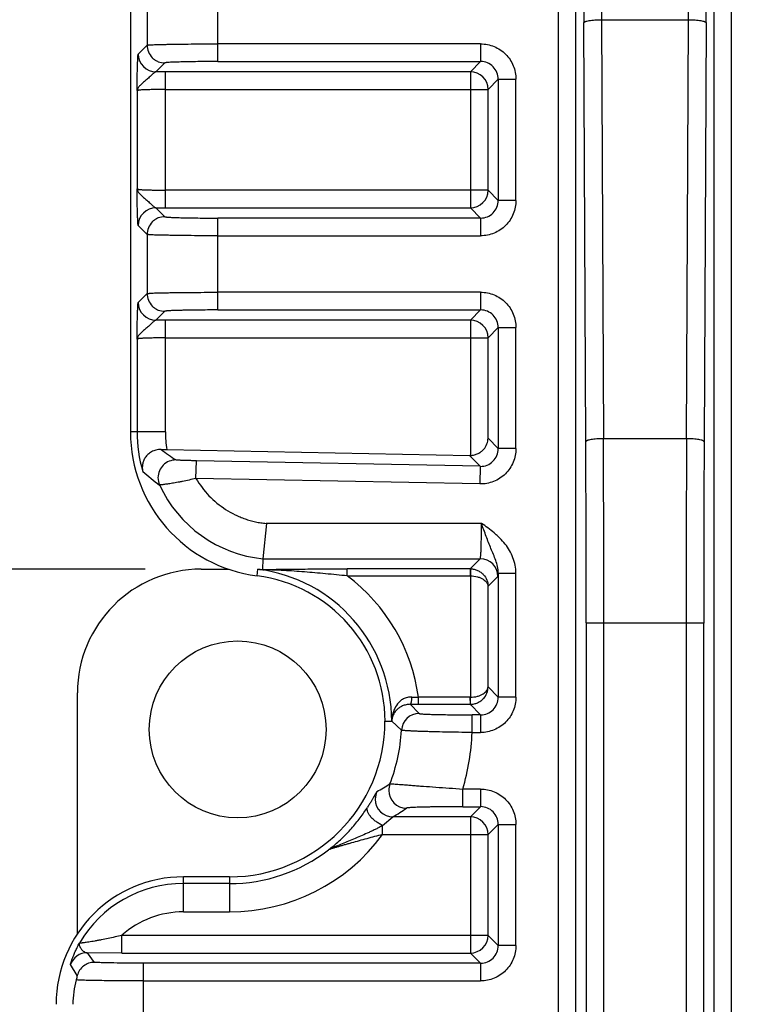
# Model space of a CAD drawing. Header units: inches. Extents: x 0 to 34, y 0 to 22.
# Tile 8 of 43: x 5.5 to 6.3, y 8.2 to 9.3. Entities that reach past the tile are written whole.
import ezdxf

# ---------------------------------------------------------------- set-up
doc = ezdxf.new("R2010")
doc.units = ezdxf.units.IN
doc.header["$LTSCALE"] = 1.87
doc.header["$MEASUREMENT"] = 0
doc.layers.get('0').update_dxf_attribs({"linetype": 'CONTINUOUS'})
doc.layers.add('DIMENSIONS', color=7, linetype='CONTINUOUS')
doc.styles.get("Standard").update_dxf_attribs({"font": 'txt', "width": 0.8})
doc.dimstyles.new('DIMSTYLE_8', dxfattribs={"dimtxt": 0.125, "dimasz": 0.18, "dimexe": 0.18, "dimexo": 0.0625, "dimgap": 0.09, "dimtad": 0, "dimtih": 1, "dimtoh": 1, "dimdec": 1, "dimdsep": 46, "dimtxsty": 'STANDARD', "dimblk": '_FILLED', "dimblk1": '_FILLED', "dimblk2": '_FILLED', "dimcen": 0.09, "dimadec": 0, "dimazin": 0, "dimtp": 0.1, "dimtm": 0.1, "dimtfac": 1, "dimtdec": 1, "dimtofl": 0, "dimtmove": 0, "dimatfit": 3, "dimldrblk": '_FILLED', "dimfxl": 1, "dimtolj": 1, "dimarcsym": 0})

# ---------------------------------------------------------------- blocks, each defined once
blk = doc.blocks.new('_FILLED')
at = {"color": 0, "linetype": 'BYBLOCK'}
blk.add_solid([(0, 0), (-1, 0.1736), (-1, -0.1736)], dxfattribs=at)
blk = doc.blocks.new('*D12')
at = {"layer": 'DIMENSIONS', "color": 2, "linetype": 'CONTINUOUS'}
for p, q in [((5.6105, 8.6673), (4.6365, 8.6673)), ((4.7615, 8.6673), (4.7615, 7.7798)), ((4.7615, 6.4547), (4.7615, 7.3423)), ((5.6105, 6.4547), (4.6365, 6.4547))]:
    blk.add_line(p, q, dxfattribs=at)
at = {"layer": 'DIMENSIONS', "color": 2, "linetype": 'CONTINUOUS', "xscale": 0.18, "yscale": 0.18, "zscale": 0.18}
for p, rotation in [((4.7615, 8.6673), 90), ((4.7615, 6.4547), 270)]:
    blk.add_blockref('_FILLED', p, dxfattribs=dict(at, rotation=rotation))
at = {"layer": 'DIMENSIONS', "color": 2, "linetype": 'CONTINUOUS', "insert": (4.6615, 7.7173), "char_height": 0.125, "width": 0.6, "attachment_point": 2, "line_spacing_factor": 0.9}
blk.add_mtext('56.2\\P[2.21]', dxfattribs=at)
blk = doc.blocks.new('*D13')
at = {"layer": 'DIMENSIONS', "color": 2, "linetype": 'CONTINUOUS'}
for p, q in [((7.0612, 9.783), (3.8865, 9.783)), ((4.0115, 9.783), (4.0115, 8.4977)), ((4.0115, 6.431), (4.0115, 7.8415)), ((5.957, 6.431), (3.8865, 6.431))]:
    blk.add_line(p, q, dxfattribs=at)
at = {"layer": 'DIMENSIONS', "color": 2, "linetype": 'CONTINUOUS', "xscale": 0.18, "yscale": 0.18, "zscale": 0.18}
for p, rotation in [((4.0115, 9.783), 90), ((4.0115, 6.431), 270)]:
    blk.add_blockref('_FILLED', p, dxfattribs=dict(at, rotation=rotation))
at = {"layer": 'DIMENSIONS', "color": 2, "linetype": 'CONTINUOUS', "insert": (4.0115, 8.4352), "char_height": 0.125, "width": 0.6, "attachment_point": 2, "line_spacing_factor": 0.9}
blk.add_mtext('85.7\\P[3.37]\\PMAX', dxfattribs=at)

msp = doc.modelspace()

# ---------------------------------------------------------------- linework, layer by layer
at = {"color": 7, "linetype": 'CONTINUOUS'}
for p, q in [((6.0706, 9.5986), (6.0706, 6.5667)), ((6.0903, 6.5667), (6.0903, 9.5986)), ((6.2439, 9.5986), (6.2439, 7.6691)), ((6.2636, 7.6691), (6.2636, 9.5986)), ((5.5942, 9.5728), (5.5942, 8.8201)), ((5.6915, 9.2322), (5.6915, 9.3344)), ((5.6128, 9.3163), (5.6128, 9.2504)), ((6.1012, 8.809), (6.099, 9.2754)), ((6.1187, 9.2788), (6.1209, 8.8125)), ((6.1187, 9.2788), (6.2155, 9.2788)), ((6.2134, 8.8125), (6.2155, 9.2788)), ((6.2352, 9.2754), (6.233, 8.809)), ((5.6029, 9.2405), (5.6128, 9.2504)), ((5.9841, 9.2519), (5.6915, 9.2519)), ((5.9841, 9.2519), (5.9841, 9.2322)), ((5.6325, 9.2307), (5.6226, 9.2208)), ((5.6915, 9.2322), (5.9841, 9.2322)), ((5.9727, 9.2208), (5.9841, 9.2322)), ((5.6331, 9.0694), (5.6331, 9.2208)), ((5.9727, 9.2208), (5.6331, 9.2208)), ((5.9727, 9.2208), (5.9727, 9.0694)), ((6.0038, 9.2125), (5.9924, 9.2011)), ((6.0038, 9.2125), (6.0038, 9.0777)), ((6.0038, 9.2125), (6.0235, 9.2125)), ((6.0235, 9.0777), (6.0235, 9.2125)), ((5.6016, 9.1998), (5.6016, 9.0904)), ((5.6331, 9.2011), (5.9924, 9.2011)), ((5.9924, 9.0891), (5.9924, 9.2011)), ((5.9924, 9.0891), (5.6331, 9.0891)), ((5.9924, 9.0891), (6.0038, 9.0777)), ((6.0235, 9.0777), (6.0038, 9.0777)), ((5.6226, 9.0694), (5.6325, 9.0595)), ((5.6331, 9.0694), (5.9727, 9.0694)), ((5.9841, 9.058), (5.9727, 9.0694)), ((5.6915, 8.9558), (5.6915, 9.058)), ((5.9841, 9.058), (5.6915, 9.058)), ((5.9841, 9.058), (5.9841, 9.0383)), ((5.6128, 9.0398), (5.6029, 9.0497)), ((5.6128, 9.0398), (5.6128, 8.9739)), ((5.6915, 9.0383), (5.9841, 9.0383)), ((5.9841, 8.9754), (5.6915, 8.9754)), ((5.9841, 8.9754), (5.9841, 8.9558)), ((5.6029, 8.9641), (5.6128, 8.9739)), ((5.6325, 8.9543), (5.6226, 8.9444)), ((5.6915, 8.9558), (5.9841, 8.9558)), ((5.9727, 8.9444), (5.9841, 8.9558)), ((5.6331, 8.8201), (5.6331, 8.9444)), ((5.9727, 8.9444), (5.6331, 8.9444)), ((5.9727, 8.9444), (5.9727, 8.7939)), ((6.0038, 8.9361), (5.9924, 8.9247)), ((6.0038, 8.9361), (6.0038, 8.8014)), ((6.0038, 8.9361), (6.0235, 8.9361)), ((6.0235, 8.8014), (6.0235, 8.9361)), ((5.6016, 8.9234), (5.6016, 8.8201)), ((5.6331, 8.9247), (5.9924, 8.9247)), ((5.9924, 8.813), (5.9924, 8.9247)), ((5.6331, 8.8201), (5.5942, 8.8201)), ((5.9924, 8.813), (6.0038, 8.8014)), ((6.2134, 8.8125), (6.1209, 8.8125)), ((5.6347, 8.8004), (5.9721, 8.7939)), ((6.0235, 8.8014), (6.0038, 8.8014)), ((5.6672, 8.7682), (5.6676, 8.7879)), ((5.9837, 8.7818), (5.6676, 8.7879)), ((5.9837, 8.7818), (5.9719, 8.7939)), ((5.9727, 8.7939), (5.9721, 8.7939)), ((5.9837, 8.7818), (5.9833, 8.7621)), ((5.9833, 8.7621), (5.6672, 8.7682)), ((5.7457, 8.7182), (5.7418, 8.6789)), ((5.9851, 8.7182), (5.7453, 8.7182)), ((5.7418, 8.6789), (5.7412, 8.6668)), ((5.7418, 8.6789), (5.9836, 8.6789)), ((5.9724, 8.6677), (5.9836, 8.6789)), ((5.673, 8.6673), (5.7034, 8.6673)), ((5.7352, 8.6599), (5.7361, 8.6672)), ((5.8356, 8.6598), (5.8356, 8.6677)), ((5.9724, 8.6677), (5.8356, 8.6677)), ((5.9724, 8.6677), (5.9724, 8.6598)), ((5.9729, 8.6677), (5.9727, 8.6598)), ((5.7412, 8.6668), (5.7435, 8.6666)), ((5.8356, 8.6598), (5.9727, 8.6598)), ((5.9727, 8.6598), (5.9727, 8.5247)), ((6.0033, 8.6592), (5.9924, 8.6483)), ((6.0038, 8.6629), (6.0038, 8.5249)), ((6.0038, 8.6629), (6.0235, 8.6629)), ((6.0235, 8.5249), (6.0235, 8.6629)), ((5.9924, 8.5362), (5.9924, 8.6483)), ((6.1016, 8.6074), (6.1016, 6.4699)), ((6.1016, 8.6074), (6.2326, 8.6074)), ((6.1213, 6.4699), (6.1213, 8.6074)), ((6.2129, 8.6074), (6.2129, 7.6766)), ((6.2326, 7.6766), (6.2326, 8.6074)), ((5.9924, 8.5362), (6.0038, 8.5249)), ((5.5352, 8.2615), (5.5352, 8.5295)), ((5.9148, 8.5169), (5.9148, 8.5247)), ((5.9727, 8.5247), (5.9148, 8.5247)), ((5.9724, 8.5247), (5.9724, 8.5169)), ((5.9729, 8.5169), (5.9726, 8.5247)), ((6.0235, 8.5249), (6.0038, 8.5249)), ((5.9057, 8.5169), (5.9157, 8.5067)), ((5.9148, 8.5169), (5.9724, 8.5169)), ((5.9841, 8.5052), (5.9724, 8.5169)), ((5.8856, 8.5016), (5.8856, 8.5032)), ((5.9747, 8.4855), (5.9747, 8.5052)), ((5.9841, 8.5052), (5.9747, 8.5052)), ((5.9841, 8.5052), (5.9841, 8.4855)), ((5.8777, 8.498), (5.8851, 8.498)), ((5.8851, 8.4982), (5.8853, 8.498)), ((5.896, 8.488), (5.8853, 8.498)), ((5.9747, 8.4855), (5.9841, 8.4855)), ((5.9643, 8.4029), (5.9643, 8.4226)), ((5.9841, 8.4226), (5.9643, 8.4226)), ((5.9841, 8.4226), (5.9841, 8.4029)), ((5.9643, 8.4029), (5.9841, 8.4029)), ((5.9727, 8.3916), (5.9841, 8.4029)), ((5.875, 8.382), (5.8865, 8.3916)), ((5.9727, 8.3916), (5.8865, 8.3916)), ((5.9727, 8.3916), (5.9727, 8.2401)), ((6.0038, 8.3833), (5.9924, 8.3719)), ((6.0038, 8.3833), (6.0038, 8.2485)), ((6.0038, 8.3833), (6.0235, 8.3833)), ((6.0235, 8.2485), (6.0235, 8.3833)), ((5.875, 8.3719), (5.875, 8.382)), ((5.875, 8.3719), (5.9924, 8.3719)), ((5.9924, 8.2598), (5.9924, 8.3719)), ((5.8175, 8.3565), (5.8148, 8.355)), ((5.8179, 8.3574), (5.8175, 8.3565)), ((5.6533, 8.2859), (5.6533, 8.3249)), ((5.7045, 8.3249), (5.6533, 8.3249)), ((5.7045, 8.3174), (5.6533, 8.3174)), ((5.7045, 8.3249), (5.7045, 8.2859)), ((5.6533, 8.2859), (5.7045, 8.2859)), ((5.5848, 8.2401), (5.5848, 8.2598)), ((5.9924, 8.2598), (5.5848, 8.2598)), ((5.9924, 8.2598), (6.0038, 8.2485)), ((5.5461, 8.2404), (5.5539, 8.2297)), ((5.5848, 8.2401), (5.5461, 8.2404)), ((5.5848, 8.2401), (5.9727, 8.2401)), ((5.9841, 8.2288), (5.9727, 8.2401)), ((6.0235, 8.2485), (6.0038, 8.2485)), ((5.535, 8.2151), (5.5275, 8.2272)), ((5.6088, 8.1265), (5.6088, 8.2288)), ((5.9841, 8.2288), (5.6088, 8.2288)), ((5.9841, 8.2288), (5.9841, 8.2091)), ((5.6088, 8.2091), (5.9841, 8.2091))]:
    msp.add_line(p, q, dxfattribs=at)
msp.add_circle((5.7136, 8.489), 0.0984, dxfattribs=at)
for centre, radius, start, end in [((51.1731, 9.4829), 45.0745, 179.99874, 180.26379), ((49.9982, 9.4835), 43.88, 179.99955, 180.26735), ((-37.3292, 9.4827), 43.5452, 359.73162, 0.00148), ((-39.1846, 9.4837), 45.4203, 359.73722, 0.00025), ((5.6226, 9.2405), 0.0197, 180.0465, 269.9535), ((5.9841, 9.2125), 0.0197, 359.9378, 90.0622), ((5.6331, 7.2967), 1.9241, 89.9992, 90.3128), ((5.9727, 9.2011), 0.0197, 0.047, 89.953), ((5.9727, 9.0891), 0.0197, 270.047, 359.953), ((5.9841, 9.0777), 0.0197, 269.9373, 0.0627), ((5.6226, 9.0497), 0.0197, 90.0484, 179.9518), ((5.6331, 11.0011), 1.9317, 269.6878, 270.0002), ((5.6226, 8.9641), 0.0197, 180.0465, 269.9535), ((5.9841, 8.9361), 0.0197, 359.9378, 90.0622), ((5.6331, 7.0203), 1.9241, 89.9992, 90.3128), ((5.9727, 8.9247), 0.0197, 0.047, 89.953), ((5.7557, 8.8201), 0.1615, 180, 262.7082), ((5.7557, 8.8201), 0.1541, 180, 196.599), ((5.7557, 8.8201), 0.1226, 180, 189.2305), ((-38.9031, 8.6085), 45.0244, 359.99858, 0.25957), ((51.5835, 8.6077), 45.3706, 179.74142, 180.00043), ((5.815, 9.0476), 0.3096, 232.9408, 236.702), ((5.6582, 10.0132), 1.213, 268.5906, 268.8904), ((5.9841, 8.8014), 0.0197, 268.8259, 0.0631), ((-37.8294, 8.6076), 43.9311, 359.99975, 0.26278), ((49.8292, 8.6083), 43.5967, 179.73621, 180.00126), ((5.6446, 8.7691), 0.0197, 88.9821, 179.9368), ((5.834, 9.0362), 0.3446, 229.0198, 233.0088), ((5.6446, 8.7691), 0.0197, 179.9306, 204.5518), ((5.7557, 8.8201), 0.1419, 204.6156, 264.3808), ((5.9836, 8.6592), 0.0197, 0.0471, 89.9529), ((5.673, 8.5295), 0.1378, 90, 180), ((5.7145, 8.498), 0.1706, 0, 82.7082), ((5.7533, 8.8211), 0.1548, 263.6454, 266.3673), ((5.9724, 8.648), 0.0197, 88.5236, 89.9843), ((5.7145, 8.498), 0.1632, 360, 82.7082), ((5.7145, 8.498), 0.2021, 7.595, 53.1881), ((5.9365, 9.1939), 0.6695, 267.521, 268.1446), ((5.9841, 8.5248), 0.0197, 269.9373, 0.0627), ((5.9148, 10.0205), 1.5036, 269.6558, 270.001), ((5.9724, 8.5365), 0.0197, 270.0157, 271.4764), ((5.9222, 8.4972), 0.0371, 170.6591, 178.5323), ((5.9157, 8.487), 0.0197, 90.0497, 176.9732), ((5.7045, 8.498), 0.1731, 270, 360), ((5.9034, 8.4973), 0.0183, 166.3825, 177.1916), ((5.905, 8.498), 0.0197, 169.5279, 179.9328), ((5.7045, 8.498), 0.1917, 338.6706, 357.0173), ((5.7045, 8.498), 0.2705, 343.8133, 357.3495), ((5.6485, 8.8082), 0.4465, 299.5473, 301.7007), ((5.9015, 8.4211), 0.0197, 158.7267, 180.0678), ((5.8865, 8.4113), 0.0197, 154.5686, 180.064), ((5.9015, 8.4211), 0.0197, 180.0591, 269.9175), ((5.8865, 8.4113), 0.0197, 180.0614, 269.9057), ((5.6215, 8.8112), 0.4963, 302.2694, 304.3429), ((5.9841, 8.3833), 0.0197, 359.9378, 90.0622), ((5.9727, 8.3719), 0.0197, 0.047, 89.953), ((5.7045, 8.498), 0.2121, 270, 323.5077), ((5.7045, 8.498), 0.1806, 270, 307.6337), ((5.7243, 8.4752), 0.1504, 306.982, 308.4854), ((5.6533, 8.1831), 0.1418, 90, 180), ((5.6533, 8.1831), 0.1344, 90, 149.552), ((5.6533, 8.1831), 0.1029, 90, 131.7499), ((5.9727, 8.2598), 0.0197, 270.047, 359.953), ((5.5461, 8.2207), 0.0197, 90.0309, 160.6218), ((5.9841, 8.2484), 0.0197, 269.9373, 0.0627), ((5.6536, 8.1805), 0.1235, 166.075, 178.7983), ((5.7548, 8.1556), 0.2277, 164.8456, 166.1348)]:
    msp.add_arc(centre, radius, start, end, dxfattribs=at)
for points, knots in [([(6.099, 9.2754), (6.0991, 9.2756), (6.0994, 9.276), (6.1, 9.2764), (6.1007, 9.2767), (6.1016, 9.277), (6.103, 9.2774), (6.1051, 9.2778), (6.1081, 9.2782), (6.1126, 9.2786), (6.1162, 9.2788), (6.1187, 9.2788)], [0, 0, 0, 0, 0.039424, 0.06864, 0.105168, 0.149122, 0.20035, 0.323226, 0.470045, 0.635788, 1, 1, 1, 1]), ([(6.2155, 9.2788), (6.218, 9.2788), (6.2216, 9.2786), (6.2262, 9.2782), (6.2291, 9.2778), (6.2312, 9.2774), (6.2327, 9.277), (6.2335, 9.2767), (6.2342, 9.2764), (6.2348, 9.276), (6.2352, 9.2756), (6.2352, 9.2754)], [0, 0, 0, 0, 0.364212, 0.529955, 0.676774, 0.799649, 0.850878, 0.894832, 0.93136, 0.960576, 1, 1, 1, 1]), ([(5.6128, 9.2504), (5.6129, 9.2504), (5.6131, 9.2504), (5.6134, 9.2505), (5.614, 9.2506), (5.6147, 9.2507), (5.6156, 9.2507), (5.6167, 9.2508), (5.618, 9.2509), (5.62, 9.251), (5.623, 9.2511), (5.627, 9.2512), (5.6316, 9.2513), (5.6367, 9.2514), (5.6424, 9.2515), (5.6508, 9.2516), (5.6622, 9.2518), (5.6766, 9.2518), (5.6865, 9.2519), (5.6915, 9.2519)], [0, 0, 0, 0, 0.002615, 0.007479, 0.01462, 0.024028, 0.035687, 0.049573, 0.065664, 0.083936, 0.126877, 0.177937, 0.236605, 0.302367, 0.374669, 0.452793, 0.62347, 0.808165, 1, 1, 1, 1]), ([(5.6128, 9.2504), (5.6128, 9.2479), (5.6138, 9.2427), (5.6174, 9.2372), (5.6216, 9.2338), (5.6262, 9.2314), (5.63, 9.2307), (5.6325, 9.2307)], [0, 0, 0, 0, 0.23978, 0.499346, 0.631123, 0.760221, 1, 1, 1, 1]), ([(5.9841, 9.2519), (5.9892, 9.2519), (5.9996, 9.2498), (6.0127, 9.2411), (6.0214, 9.228), (6.0235, 9.2176), (6.0235, 9.2125)], [0, 0, 0, 0, 0.249969, 0.5, 0.750031, 1, 1, 1, 1]), ([(5.6016, 9.1998), (5.6017, 9.2023), (5.6017, 9.2072), (5.6018, 9.2143), (5.6019, 9.2201), (5.602, 9.2244), (5.6021, 9.2274), (5.6022, 9.2301), (5.6023, 9.2326), (5.6024, 9.2348), (5.6025, 9.2367), (5.6026, 9.238), (5.6026, 9.2389), (5.6027, 9.2394), (5.6027, 9.2398), (5.6028, 9.2401), (5.6028, 9.2403), (5.6029, 9.2404), (5.6029, 9.2405)], [0, 0, 0, 0, 0.182508, 0.360154, 0.527912, 0.606189, 0.679621, 0.747321, 0.808521, 0.862475, 0.908403, 0.945541, 0.960662, 0.973416, 0.983753, 0.99163, 0.997028, 1, 1, 1, 1]), ([(5.6915, 9.2322), (5.6877, 9.2322), (5.6803, 9.2322), (5.6695, 9.2321), (5.661, 9.232), (5.6547, 9.2318), (5.6504, 9.2317), (5.6466, 9.2316), (5.6431, 9.2315), (5.6401, 9.2314), (5.6376, 9.2313), (5.6358, 9.2312), (5.6346, 9.2311), (5.6339, 9.231), (5.6334, 9.2309), (5.6329, 9.2308), (5.6327, 9.2308), (5.6325, 9.2307), (5.6325, 9.2307)], [0, 0, 0, 0, 0.191757, 0.376408, 0.547027, 0.625114, 0.697387, 0.763125, 0.821767, 0.872812, 0.915752, 0.95013, 0.964029, 0.975706, 0.985141, 0.992322, 0.997254, 1, 1, 1, 1]), ([(5.6226, 9.2208), (5.6224, 9.2208), (5.6221, 9.2207), (5.6214, 9.2203), (5.6204, 9.2196), (5.6191, 9.2184), (5.6177, 9.217), (5.616, 9.2154), (5.6137, 9.2133), (5.6107, 9.2108), (5.6078, 9.2083), (5.6057, 9.2064), (5.604, 9.2047), (5.6024, 9.2026), (5.6017, 9.2007), (5.6016, 9.1998)], [0, 0, 0, 0, 0.014829, 0.032861, 0.07897, 0.13755, 0.20596, 0.281315, 0.36073, 0.521954, 0.673355, 0.742018, 0.804822, 0.912367, 1, 1, 1, 1]), ([(5.6331, 9.2011), (5.6311, 9.2011), (5.6271, 9.2011), (5.6214, 9.201), (5.6161, 9.2009), (5.612, 9.2008), (5.6091, 9.2007), (5.6073, 9.2006), (5.6057, 9.2005), (5.6043, 9.2003), (5.6033, 9.2002), (5.6025, 9.2001), (5.6021, 9.2), (5.6019, 9.2), (5.6017, 9.1999), (5.6016, 9.1999), (5.6016, 9.1998)], [0, 0, 0, 0, 0.191497, 0.375875, 0.546282, 0.696403, 0.762088, 0.820696, 0.871691, 0.914611, 0.949078, 0.974811, 0.984353, 0.991679, 0.996833, 1, 1, 1, 1]), ([(5.6029, 9.0497), (5.6029, 9.0498), (5.6028, 9.0499), (5.6028, 9.0501), (5.6027, 9.0504), (5.6027, 9.0508), (5.6026, 9.0513), (5.6026, 9.0522), (5.6025, 9.0535), (5.6024, 9.0554), (5.6023, 9.0576), (5.6022, 9.0601), (5.6021, 9.0628), (5.602, 9.0658), (5.6019, 9.0701), (5.6018, 9.0758), (5.6017, 9.083), (5.6017, 9.0879), (5.6016, 9.0904)], [0, 0, 0, 0, 0.002966, 0.008358, 0.016238, 0.026575, 0.039329, 0.05445, 0.091589, 0.137517, 0.191472, 0.252672, 0.320374, 0.393806, 0.472085, 0.639844, 0.817492, 1, 1, 1, 1]), ([(5.6016, 9.0904), (5.6017, 9.0895), (5.6024, 9.0876), (5.604, 9.0855), (5.6057, 9.0838), (5.6078, 9.0819), (5.6107, 9.0794), (5.6137, 9.0769), (5.616, 9.0747), (5.6177, 9.0732), (5.6191, 9.0718), (5.6204, 9.0706), (5.6214, 9.0699), (5.6221, 9.0695), (5.6224, 9.0694), (5.6226, 9.0694)], [0, 0, 0, 0, 0.087626, 0.195184, 0.257983, 0.326647, 0.478046, 0.63927, 0.718689, 0.79404, 0.862447, 0.921021, 0.967129, 0.98516, 1, 1, 1, 1]), ([(5.6016, 9.0904), (5.6016, 9.0903), (5.6017, 9.0903), (5.6019, 9.0902), (5.6021, 9.0902), (5.6025, 9.0901), (5.6033, 9.09), (5.6043, 9.0898), (5.6057, 9.0897), (5.6073, 9.0896), (5.6091, 9.0895), (5.612, 9.0894), (5.6161, 9.0893), (5.6214, 9.0891), (5.6271, 9.0891), (5.6311, 9.0891), (5.6331, 9.0891)], [0, 0, 0, 0, 0.003167, 0.008321, 0.015647, 0.025189, 0.050922, 0.085389, 0.128309, 0.179304, 0.237912, 0.303597, 0.453718, 0.624125, 0.808503, 1, 1, 1, 1]), ([(6.0235, 9.0777), (6.0235, 9.0726), (6.0214, 9.0622), (6.0127, 9.0491), (5.9996, 9.0404), (5.9892, 9.0383), (5.9841, 9.0383)], [0, 0, 0, 0, 0.249969, 0.5, 0.750031, 1, 1, 1, 1]), ([(5.6325, 9.0595), (5.63, 9.0595), (5.6262, 9.0588), (5.6216, 9.0564), (5.6174, 9.053), (5.6138, 9.0475), (5.6128, 9.0423), (5.6128, 9.0398)], [0, 0, 0, 0, 0.23978, 0.368876, 0.500654, 0.760221, 1, 1, 1, 1]), ([(5.6325, 9.0595), (5.6325, 9.0595), (5.6327, 9.0594), (5.6329, 9.0594), (5.6334, 9.0593), (5.6339, 9.0592), (5.6346, 9.0591), (5.6358, 9.059), (5.6376, 9.0589), (5.6401, 9.0588), (5.6431, 9.0587), (5.6466, 9.0586), (5.6504, 9.0584), (5.6547, 9.0583), (5.661, 9.0582), (5.6695, 9.0581), (5.6803, 9.058), (5.6877, 9.058), (5.6915, 9.058)], [0, 0, 0, 0, 0.002744, 0.007676, 0.014861, 0.024301, 0.035982, 0.049885, 0.084267, 0.127214, 0.17827, 0.236926, 0.302668, 0.374945, 0.453038, 0.623643, 0.808255, 1, 1, 1, 1]), ([(5.6915, 9.0383), (5.6865, 9.0383), (5.6766, 9.0384), (5.6622, 9.0384), (5.6508, 9.0386), (5.6424, 9.0387), (5.6367, 9.0388), (5.6316, 9.0389), (5.627, 9.039), (5.623, 9.0391), (5.62, 9.0392), (5.618, 9.0393), (5.6167, 9.0394), (5.6156, 9.0395), (5.6147, 9.0395), (5.614, 9.0396), (5.6134, 9.0397), (5.613, 9.0397), (5.6129, 9.0398), (5.6128, 9.0398)], [0, 0, 0, 0, 0.191845, 0.37656, 0.54728, 0.625383, 0.697664, 0.763451, 0.822133, 0.873165, 0.916075, 0.934357, 0.950468, 0.964369, 0.976032, 0.985432, 0.992553, 0.997394, 1, 1, 1, 1]), ([(5.6128, 8.9739), (5.6129, 8.974), (5.6131, 8.974), (5.6134, 8.9741), (5.614, 8.9742), (5.6147, 8.9742), (5.6156, 8.9743), (5.6167, 8.9744), (5.618, 8.9745), (5.62, 8.9746), (5.623, 8.9747), (5.627, 8.9748), (5.6316, 8.9749), (5.6367, 8.975), (5.6424, 8.9751), (5.6508, 8.9752), (5.6622, 8.9753), (5.6766, 8.9754), (5.6865, 8.9754), (5.6915, 8.9754)], [0, 0, 0, 0, 0.002615, 0.007479, 0.01462, 0.024028, 0.035687, 0.049573, 0.065664, 0.083936, 0.126877, 0.177937, 0.236605, 0.302367, 0.374669, 0.452793, 0.62347, 0.808165, 1, 1, 1, 1]), ([(5.9841, 8.9754), (5.9892, 8.9755), (5.9996, 8.9734), (6.0127, 8.9647), (6.0214, 8.9516), (6.0235, 8.9412), (6.0235, 8.9361)], [0, 0, 0, 0, 0.249969, 0.5, 0.750031, 1, 1, 1, 1]), ([(5.6016, 8.9234), (5.6017, 8.9259), (5.6017, 8.9308), (5.6018, 8.9379), (5.6019, 8.9437), (5.602, 8.948), (5.6021, 8.951), (5.6022, 8.9537), (5.6023, 8.9562), (5.6024, 8.9584), (5.6025, 8.9602), (5.6026, 8.9616), (5.6026, 8.9624), (5.6027, 8.963), (5.6027, 8.9634), (5.6028, 8.9637), (5.6028, 8.9639), (5.6029, 8.964), (5.6029, 8.9641)], [0, 0, 0, 0, 0.182508, 0.360154, 0.527912, 0.606189, 0.679621, 0.747321, 0.808521, 0.862475, 0.908403, 0.945541, 0.960662, 0.973416, 0.983753, 0.99163, 0.997028, 1, 1, 1, 1]), ([(5.6128, 8.9739), (5.6128, 8.9715), (5.6138, 8.9663), (5.6174, 8.9608), (5.6216, 8.9574), (5.6262, 8.955), (5.63, 8.9543), (5.6325, 8.9543)], [0, 0, 0, 0, 0.23978, 0.499346, 0.631123, 0.760221, 1, 1, 1, 1]), ([(5.6915, 8.9558), (5.6877, 8.9558), (5.6803, 8.9557), (5.6695, 8.9557), (5.661, 8.9556), (5.6547, 8.9554), (5.6504, 8.9553), (5.6466, 8.9552), (5.6431, 8.9551), (5.6401, 8.955), (5.6376, 8.9549), (5.6358, 8.9547), (5.6346, 8.9546), (5.6339, 8.9546), (5.6334, 8.9545), (5.6329, 8.9544), (5.6327, 8.9544), (5.6325, 8.9543), (5.6325, 8.9543)], [0, 0, 0, 0, 0.191757, 0.376408, 0.547027, 0.625114, 0.697387, 0.763125, 0.821767, 0.872812, 0.915752, 0.95013, 0.964029, 0.975706, 0.985141, 0.992322, 0.997254, 1, 1, 1, 1]), ([(5.6226, 8.9444), (5.6224, 8.9444), (5.6221, 8.9443), (5.6214, 8.9439), (5.6204, 8.9431), (5.6191, 8.942), (5.6177, 8.9406), (5.616, 8.939), (5.6137, 8.9369), (5.6107, 8.9344), (5.6078, 8.9319), (5.6057, 8.93), (5.604, 8.9283), (5.6024, 8.9262), (5.6017, 8.9243), (5.6016, 8.9234)], [0, 0, 0, 0, 0.014829, 0.032861, 0.07897, 0.13755, 0.20596, 0.281315, 0.36073, 0.521954, 0.673355, 0.742018, 0.804822, 0.912367, 1, 1, 1, 1]), ([(5.6331, 8.9247), (5.6311, 8.9247), (5.6271, 8.9247), (5.6214, 8.9246), (5.6161, 8.9245), (5.612, 8.9244), (5.6091, 8.9243), (5.6073, 8.9242), (5.6057, 8.924), (5.6043, 8.9239), (5.6033, 8.9238), (5.6025, 8.9237), (5.6021, 8.9236), (5.6019, 8.9236), (5.6017, 8.9235), (5.6016, 8.9234), (5.6016, 8.9234)], [0, 0, 0, 0, 0.191497, 0.375875, 0.546282, 0.696403, 0.762088, 0.820696, 0.871691, 0.914611, 0.949078, 0.974811, 0.984353, 0.991679, 0.996833, 1, 1, 1, 1]), ([(5.9727, 8.7939), (5.9743, 8.7939), (5.9772, 8.7943), (5.9813, 8.7958), (5.9848, 8.798), (5.9884, 8.8014), (5.9914, 8.8064), (5.9924, 8.8109), (5.9924, 8.813)], [0, 0, 0, 0, 0.150808, 0.294986, 0.429706, 0.55533, 0.785212, 1, 1, 1, 1]), ([(6.1209, 8.8125), (6.1184, 8.8125), (6.1148, 8.8123), (6.1102, 8.8119), (6.1073, 8.8115), (6.1051, 8.8111), (6.1037, 8.8107), (6.1029, 8.8104), (6.1022, 8.8101), (6.1016, 8.8097), (6.1012, 8.8093), (6.1012, 8.809)], [0, 0, 0, 0, 0.364212, 0.529955, 0.676774, 0.799649, 0.850878, 0.894832, 0.93136, 0.960576, 1, 1, 1, 1]), ([(6.233, 8.809), (6.233, 8.8093), (6.2326, 8.8097), (6.232, 8.8101), (6.2314, 8.8104), (6.2305, 8.8107), (6.2291, 8.8111), (6.2269, 8.8115), (6.224, 8.8119), (6.2194, 8.8123), (6.2158, 8.8125), (6.2134, 8.8125)], [0, 0, 0, 0, 0.039424, 0.06864, 0.105168, 0.149122, 0.20035, 0.323226, 0.470045, 0.635788, 1, 1, 1, 1]), ([(5.6284, 8.8005), (5.6264, 8.8006), (5.6227, 8.8001), (5.6177, 8.7981), (5.6136, 8.7951), (5.6107, 8.7916), (5.6087, 8.7878), (5.6076, 8.7838), (5.6073, 8.7798), (5.6077, 8.7773), (5.6081, 8.7761)], [0, 0, 0, 0, 0.157207, 0.303585, 0.438238, 0.562683, 0.679089, 0.789549, 0.895944, 1, 1, 1, 1]), ([(6.0235, 8.8014), (6.0235, 8.7963), (6.0213, 8.7858), (6.0124, 8.7726), (5.999, 8.7639), (5.9885, 8.7619), (5.9833, 8.7621)], [0, 0, 0, 0, 0.249968, 0.5, 0.750032, 1, 1, 1, 1]), ([(5.6676, 8.7879), (5.6663, 8.7879), (5.6636, 8.788), (5.6596, 8.7881), (5.6559, 8.7882), (5.653, 8.7883), (5.6509, 8.7884), (5.6495, 8.7884), (5.6483, 8.7885), (5.6472, 8.7886), (5.6464, 8.7886), (5.6458, 8.7887), (5.6454, 8.7887), (5.6452, 8.7888), (5.6451, 8.7888), (5.645, 8.7888), (5.645, 8.7888)], [0, 0, 0, 0, 0.179989, 0.355511, 0.521527, 0.672408, 0.740076, 0.801446, 0.85586, 0.902602, 0.940936, 0.970277, 0.981407, 0.9901, 0.996328, 1, 1, 1, 1]), ([(5.6672, 8.7682), (5.6647, 8.7676), (5.6598, 8.7665), (5.6536, 8.7652), (5.6489, 8.7643), (5.6456, 8.7637), (5.6424, 8.7632), (5.6395, 8.7627), (5.6368, 8.7622), (5.6343, 8.7619), (5.6322, 8.7616), (5.6304, 8.7613), (5.6291, 8.7611), (5.6283, 8.761), (5.6278, 8.761), (5.6274, 8.761), (5.6271, 8.7609), (5.6268, 8.7609), (5.6267, 8.7609), (5.6267, 8.761)], [0, 0, 0, 0, 0.187739, 0.3693, 0.455832, 0.538506, 0.616545, 0.689191, 0.755743, 0.815517, 0.867842, 0.912092, 0.947783, 0.962297, 0.974528, 0.984437, 0.991995, 0.997182, 1, 1, 1, 1]), ([(5.6672, 8.7682), (5.6713, 8.7613), (5.681, 8.7484), (5.6966, 8.7356), (5.7089, 8.7287), (5.7162, 8.7254), (5.7218, 8.7232), (5.7275, 8.7214), (5.7334, 8.7199), (5.7393, 8.7188), (5.7433, 8.7184), (5.7453, 8.7182)], [0, 0, 0, 0, 0.249744, 0.49949, 0.624578, 0.687148, 0.74972, 0.812288, 0.874861, 0.93743, 1, 1, 1, 1]), ([(5.9836, 8.6789), (5.9836, 8.6789), (5.9837, 8.679), (5.9838, 8.6792), (5.9838, 8.6794), (5.9839, 8.68), (5.9841, 8.6809), (5.9842, 8.6822), (5.9843, 8.6839), (5.9845, 8.6859), (5.9846, 8.6882), (5.9847, 8.6908), (5.9848, 8.6937), (5.9849, 8.6979), (5.985, 8.7036), (5.9851, 8.7107), (5.9851, 8.7157), (5.9851, 8.7182)], [0, 0, 0, 0, 0.003069, 0.008167, 0.015455, 0.02497, 0.050671, 0.085124, 0.128041, 0.179043, 0.237664, 0.303368, 0.375548, 0.453537, 0.624001, 0.80844, 1, 1, 1, 1]), ([(6.0235, 8.6629), (6.0234, 8.6658), (6.0228, 8.6717), (6.0204, 8.6801), (6.0166, 8.6881), (6.0116, 8.6953), (6.0067, 8.7008), (6.0024, 8.7048), (5.998, 8.7087), (5.9923, 8.7132), (5.9875, 8.7166), (5.9851, 8.7182)], [0, 0, 0, 0, 0.124916, 0.249852, 0.374811, 0.499797, 0.624813, 0.68735, 0.749885, 0.87494, 1, 1, 1, 1]), ([(6.0038, 8.6629), (6.0038, 8.6654), (6.0032, 8.6702), (6.0011, 8.6771), (5.9984, 8.6837), (5.9956, 8.6902), (5.9929, 8.6969), (5.9903, 8.7038), (5.9877, 8.7109), (5.9859, 8.7158), (5.9851, 8.7182)], [0, 0, 0, 0, 0.125347, 0.247604, 0.367867, 0.488238, 0.611112, 0.73769, 0.867807, 1, 1, 1, 1]), ([(5.7412, 8.6668), (5.7427, 8.6669), (5.746, 8.6669), (5.7529, 8.6671), (5.7622, 8.6672), (5.7738, 8.6673), (5.7898, 8.6675), (5.8105, 8.6676), (5.8271, 8.6677), (5.8356, 8.6677)], [0, 0, 0, 0, 0.047831, 0.103, 0.221173, 0.344088, 0.470364, 0.73107, 1, 1, 1, 1]), ([(5.9729, 8.6677), (5.9743, 8.6676), (5.977, 8.6673), (5.9808, 8.666), (5.9843, 8.664), (5.9881, 8.6606), (5.9914, 8.6554), (5.9924, 8.6506), (5.9924, 8.6483)], [0, 0, 0, 0, 0.135605, 0.269343, 0.399827, 0.526443, 0.767867, 1, 1, 1, 1]), ([(5.8356, 8.6598), (5.8316, 8.6602), (5.8236, 8.661), (5.8116, 8.6622), (5.7997, 8.6633), (5.788, 8.6642), (5.7765, 8.6651), (5.7651, 8.6658), (5.7541, 8.6663), (5.7469, 8.6665), (5.7435, 8.6666)], [0, 0, 0, 0, 0.131186, 0.261447, 0.390315, 0.517584, 0.64316, 0.766767, 0.887632, 1, 1, 1, 1]), ([(5.9727, 8.6598), (5.9754, 8.6598), (5.9793, 8.6593), (5.984, 8.6577), (5.9869, 8.6562), (5.9892, 8.6544), (5.991, 8.6525), (5.9921, 8.6505), (5.9924, 8.649), (5.9924, 8.6483)], [0, 0, 0, 0, 0.32331, 0.470083, 0.602271, 0.719308, 0.822423, 0.914213, 1, 1, 1, 1]), ([(6.0038, 8.6629), (6.0037, 8.6624), (6.0037, 8.6617), (6.0036, 8.6608), (6.0035, 8.6603), (6.0035, 8.6599), (6.0034, 8.6595), (6.0034, 8.6593), (6.0033, 8.6592), (6.0033, 8.6592)], [0, 0, 0, 0, 0.404684, 0.568731, 0.706904, 0.819034, 0.905054, 0.965056, 1, 1, 1, 1]), ([(5.9727, 8.5247), (5.9754, 8.5248), (5.9793, 8.5253), (5.984, 8.5269), (5.9869, 8.5284), (5.9892, 8.5301), (5.991, 8.532), (5.9921, 8.5341), (5.9924, 8.5355), (5.9924, 8.5362)], [0, 0, 0, 0, 0.323299, 0.470079, 0.602267, 0.719321, 0.822435, 0.914208, 1, 1, 1, 1]), ([(5.9729, 8.5169), (5.9743, 8.5169), (5.977, 8.5172), (5.9808, 8.5186), (5.9843, 8.5206), (5.9881, 8.5239), (5.9914, 8.5291), (5.9924, 8.5339), (5.9924, 8.5362)], [0, 0, 0, 0, 0.135601, 0.269354, 0.39984, 0.52645, 0.76788, 1, 1, 1, 1]), ([(5.9075, 8.525), (5.9059, 8.5251), (5.9026, 8.5247), (5.8981, 8.5231), (5.8944, 8.5205), (5.8906, 8.5165), (5.8874, 8.5107), (5.886, 8.5057), (5.8856, 8.5032)], [0, 0, 0, 0, 0.148766, 0.288355, 0.418883, 0.542504, 0.775819, 1, 1, 1, 1]), ([(5.9057, 8.5169), (5.9059, 8.5169), (5.9061, 8.517), (5.9063, 8.5173), (5.9065, 8.5177), (5.9068, 8.5184), (5.907, 8.5194), (5.9073, 8.5207), (5.9075, 8.5226), (5.9075, 8.524), (5.9075, 8.525)], [0, 0, 0, 0, 0.042844, 0.072508, 0.109349, 0.206957, 0.335452, 0.488988, 0.658026, 1, 1, 1, 1]), ([(6.0235, 8.5249), (6.0235, 8.5197), (6.0214, 8.5094), (6.0127, 8.4963), (5.9996, 8.4876), (5.9892, 8.4855), (5.9841, 8.4855)], [0, 0, 0, 0, 0.249969, 0.5, 0.750031, 1, 1, 1, 1]), ([(5.9057, 8.5169), (5.9042, 8.5169), (5.9012, 8.5166), (5.8971, 8.5152), (5.8938, 8.5134), (5.8904, 8.5106), (5.8874, 8.5068), (5.886, 8.5033), (5.8856, 8.5016)], [0, 0, 0, 0, 0.174302, 0.329742, 0.467293, 0.590597, 0.807065, 1, 1, 1, 1]), ([(5.9157, 8.5067), (5.9157, 8.5067), (5.9158, 8.5066), (5.9161, 8.5065), (5.9165, 8.5065), (5.9171, 8.5064), (5.9178, 8.5063), (5.9189, 8.5062), (5.9207, 8.5061), (5.9233, 8.506), (5.9263, 8.5058), (5.9297, 8.5057), (5.9336, 8.5056), (5.9379, 8.5055), (5.9442, 8.5054), (5.9527, 8.5053), (5.9635, 8.5052), (5.9709, 8.5052), (5.9747, 8.5052)], [0, 0, 0, 0, 0.002692, 0.007568, 0.014694, 0.024078, 0.035714, 0.049587, 0.083987, 0.126988, 0.178067, 0.23671, 0.302422, 0.374703, 0.452821, 0.623536, 0.808246, 1, 1, 1, 1]), ([(5.9747, 8.4855), (5.9696, 8.4856), (5.9598, 8.4857), (5.9454, 8.486), (5.934, 8.4862), (5.9256, 8.4865), (5.9199, 8.4867), (5.9147, 8.4868), (5.9101, 8.487), (5.9061, 8.4872), (5.9032, 8.4874), (5.9012, 8.4875), (5.8999, 8.4876), (5.8988, 8.4876), (5.8979, 8.4877), (5.8972, 8.4878), (5.8966, 8.4879), (5.8963, 8.488), (5.8961, 8.488), (5.896, 8.488)], [0, 0, 0, 0, 0.191885, 0.376647, 0.547423, 0.625555, 0.697863, 0.76367, 0.822365, 0.8734, 0.9163, 0.934573, 0.950669, 0.964552, 0.976192, 0.985565, 0.992652, 0.997452, 1, 1, 1, 1]), ([(5.8831, 8.4283), (5.8832, 8.4283), (5.8834, 8.4283), (5.8838, 8.4283), (5.8845, 8.4283), (5.8853, 8.4283), (5.8862, 8.4283), (5.8879, 8.4282), (5.8905, 8.428), (5.894, 8.4278), (5.8982, 8.4275), (5.903, 8.4271), (5.9084, 8.4267), (5.9143, 8.4262), (5.9229, 8.4256), (5.9345, 8.4247), (5.9491, 8.4237), (5.9591, 8.423), (5.9643, 8.4226)], [0, 0, 0, 0, 0.002853, 0.008032, 0.015561, 0.025427, 0.037606, 0.052062, 0.087618, 0.131669, 0.183707, 0.243177, 0.309466, 0.381912, 0.459818, 0.629101, 0.811274, 1, 1, 1, 1]), ([(5.8687, 8.4197), (5.8686, 8.4197), (5.8685, 8.4196), (5.8683, 8.4193), (5.868, 8.4189), (5.8677, 8.4183), (5.8673, 8.4176), (5.8666, 8.4164), (5.8656, 8.4146), (5.8642, 8.4121), (5.8625, 8.4092), (5.8605, 8.4059), (5.859, 8.4037), (5.8583, 8.4025)], [0, 0, 0, 0, 0.009318, 0.026389, 0.051182, 0.083573, 0.123438, 0.17065, 0.286636, 0.430412, 0.599416, 0.790374, 1, 1, 1, 1]), ([(5.9841, 8.4226), (5.9892, 8.4227), (5.9996, 8.4205), (6.0127, 8.4118), (6.0214, 8.3987), (6.0235, 8.3884), (6.0235, 8.3833)], [0, 0, 0, 0, 0.249969, 0.5, 0.750031, 1, 1, 1, 1]), ([(5.8179, 8.3574), (5.8219, 8.3606), (5.8297, 8.3674), (5.8404, 8.3785), (5.85, 8.3902), (5.8557, 8.3984), (5.8583, 8.4025)], [0, 0, 0, 0, 0.253942, 0.508772, 0.760441, 1, 1, 1, 1]), ([(5.875, 8.382), (5.8738, 8.3826), (5.8713, 8.3839), (5.8677, 8.3863), (5.8643, 8.3891), (5.8614, 8.3921), (5.8592, 8.3952), (5.858, 8.398), (5.8576, 8.4005), (5.858, 8.4019), (5.8583, 8.4025)], [0, 0, 0, 0, 0.141397, 0.296155, 0.455231, 0.607025, 0.740565, 0.84926, 0.933393, 1, 1, 1, 1]), ([(5.9643, 8.4029), (5.9604, 8.4029), (5.9527, 8.4029), (5.9415, 8.4028), (5.9327, 8.4027), (5.926, 8.4026), (5.9215, 8.4025), (5.9173, 8.4024), (5.9135, 8.4023), (5.9102, 8.4022), (5.9074, 8.402), (5.9054, 8.4019), (5.904, 8.4018), (5.9032, 8.4017), (5.9026, 8.4017), (5.9021, 8.4016), (5.9017, 8.4015), (5.9015, 8.4015), (5.9015, 8.4014)], [0, 0, 0, 0, 0.185725, 0.365461, 0.532729, 0.610347, 0.68307, 0.749536, 0.809382, 0.862472, 0.907886, 0.944652, 0.959672, 0.972419, 0.982865, 0.990964, 0.996674, 1, 1, 1, 1]), ([(5.875, 8.3719), (5.872, 8.3712), (5.8661, 8.3697), (5.8574, 8.3674), (5.8488, 8.365), (5.8418, 8.3631), (5.8364, 8.3615), (5.8324, 8.3604), (5.8286, 8.3593), (5.825, 8.3582), (5.8221, 8.3573), (5.82, 8.3567), (5.8185, 8.3563), (5.8172, 8.3559), (5.8162, 8.3555), (5.8154, 8.3552), (5.8149, 8.3551), (5.8148, 8.355)], [0, 0, 0, 0, 0.146804, 0.291986, 0.434352, 0.572838, 0.64018, 0.705875, 0.769488, 0.830317, 0.88713, 0.913374, 0.937674, 0.95943, 0.977825, 0.991757, 1, 1, 1, 1]), ([(5.875, 8.382), (5.8738, 8.3813), (5.8713, 8.38), (5.8675, 8.378), (5.8637, 8.3762), (5.8586, 8.3738), (5.8522, 8.371), (5.8447, 8.3677), (5.8372, 8.3646), (5.8301, 8.3617), (5.8244, 8.3594), (5.8203, 8.3577), (5.8184, 8.3569), (5.8175, 8.3565)], [0, 0, 0, 0, 0.067104, 0.134524, 0.201976, 0.269252, 0.402706, 0.534026, 0.662322, 0.785978, 0.90169, 0.954067, 1, 1, 1, 1]), ([(5.5275, 8.2272), (5.5275, 8.2272), (5.5275, 8.2273), (5.5275, 8.2274), (5.5276, 8.2276), (5.5276, 8.228), (5.5277, 8.2285), (5.528, 8.2294), (5.5283, 8.2304), (5.5286, 8.2316), (5.5291, 8.233), (5.5299, 8.2351), (5.5311, 8.2381), (5.5328, 8.2421), (5.535, 8.2466), (5.5366, 8.2496), (5.5375, 8.2512)], [0, 0, 0, 0, 0.002909, 0.007825, 0.014863, 0.024038, 0.048748, 0.081733, 0.122685, 0.171271, 0.227098, 0.289759, 0.434453, 0.602935, 0.792831, 1, 1, 1, 1]), ([(5.5375, 8.2512), (5.5374, 8.2509), (5.5372, 8.2504), (5.5371, 8.2493), (5.5374, 8.2482), (5.5379, 8.2471), (5.5385, 8.246), (5.5393, 8.2449), (5.5402, 8.2438), (5.5412, 8.2428), (5.5425, 8.2417), (5.5442, 8.2407), (5.5455, 8.2404), (5.5461, 8.2404)], [0, 0, 0, 0, 0.0524, 0.103976, 0.213232, 0.273439, 0.337378, 0.472896, 0.542365, 0.611548, 0.74605, 0.874297, 1, 1, 1, 1]), ([(5.5848, 8.2598), (5.5822, 8.2592), (5.5771, 8.258), (5.5694, 8.2563), (5.5631, 8.255), (5.5582, 8.2541), (5.5546, 8.2534), (5.5512, 8.2528), (5.5481, 8.2523), (5.5452, 8.2519), (5.543, 8.2516), (5.5415, 8.2514), (5.5405, 8.2513), (5.5396, 8.2512), (5.5389, 8.2511), (5.5383, 8.2511), (5.5379, 8.2511), (5.5376, 8.2511), (5.5375, 8.2511), (5.5375, 8.2511), (5.5375, 8.2512)], [0, 0, 0, 0, 0.164702, 0.328355, 0.488775, 0.566578, 0.641818, 0.713538, 0.780552, 0.841438, 0.894644, 0.917841, 0.938502, 0.956435, 0.971448, 0.983373, 0.992092, 0.997564, 0.999118, 1, 1, 1, 1]), ([(6.0235, 8.2485), (6.0235, 8.2433), (6.0214, 8.233), (6.0127, 8.2199), (5.9996, 8.2112), (5.9892, 8.2091), (5.9841, 8.2091)], [0, 0, 0, 0, 0.249969, 0.5, 0.750031, 1, 1, 1, 1]), ([(5.5539, 8.2297), (5.5518, 8.2297), (5.5476, 8.229), (5.5418, 8.2259), (5.5374, 8.2212), (5.5356, 8.2172), (5.535, 8.2151)], [0, 0, 0, 0, 0.247918, 0.497231, 0.748084, 1, 1, 1, 1]), ([(5.6088, 8.2288), (5.603, 8.2288), (5.592, 8.2288), (5.5766, 8.229), (5.5654, 8.2292), (5.5582, 8.2295), (5.5552, 8.2297), (5.5539, 8.2297)], [0, 0, 0, 0, 0.316016, 0.60435, 0.83888, 0.929602, 1, 1, 1, 1]), ([(5.6088, 8.2091), (5.6007, 8.2091), (5.5851, 8.2091), (5.5665, 8.2093), (5.5533, 8.2095), (5.5454, 8.2097), (5.539, 8.2099), (5.5353, 8.2101), (5.5337, 8.2102)], [0, 0, 0, 0, 0.326196, 0.620072, 0.745265, 0.851942, 0.937629, 1, 1, 1, 1])]:
    msp.add_open_spline(points, degree=3, knots=knots, dxfattribs=at)

# ---------------------------------------------------------------- dimensions: what is measured, and where the dimension line sits
at = {"layer": 'DIMENSIONS', "color": 2, "linetype": 'CONTINUOUS'}
dim = msp.add_linear_dim(base=(4.0115, 6.431), p1=(7.0612, 9.783), p2=(5.957, 6.431), angle=270, text='85.7\\P[3.37]\\PMAX', dimstyle='DIMSTYLE_8', dxfattribs=at)
dim.commit()
dim.dimension.update_dxf_attribs({"geometry": '*D13', "text_midpoint": (3.7115, 8.1696), "dimtype": 160})
dim = msp.add_linear_dim(base=(4.7615, 8.6673), p1=(5.6105, 6.4547), p2=(5.6105, 8.6673), angle=90, dimstyle='DIMSTYLE_8', dxfattribs=at)
dim.commit()
dim.dimension.update_dxf_attribs({"geometry": '*D12', "text_midpoint": (4.6365, 7.561), "dimtype": 160})

doc.saveas('drawing.dxf')
